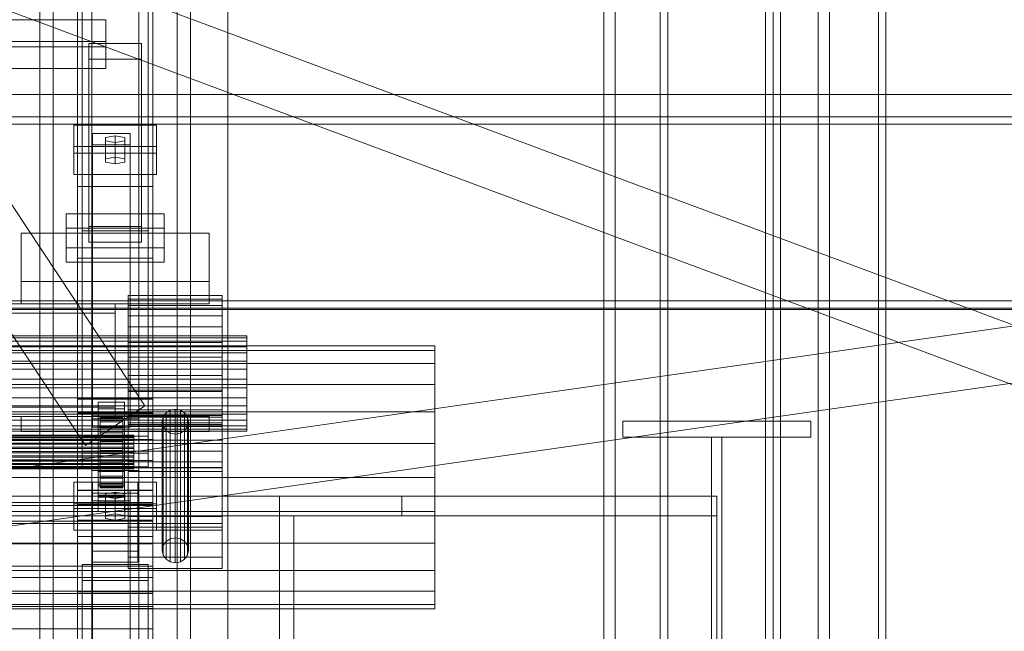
# Model space of a CAD drawing. Header units: millimetres. Extents: x -2233 to 65662, y -50530 to 6847.
# Tile 60 of 256: x 379 to 903, y -35712 to -35386. Entities that reach past the tile are written whole.
import ezdxf

# ---------------------------------------------------------------- set-up
doc = ezdxf.new("R2010")
doc.units = ezdxf.units.MM
for name, color, linetype, lineweight in [('COTAS_O', 1, 'Continuous', 0), ('frontal_briquetadora', 7, 'Continuous', 0), ('frontal_C01', 7, 'Continuous', 0), ('frontal_C02', 7, 'Continuous', 0), ('frontal_C03', 7, 'Continuous', 0), ('frontal_C04', 7, 'Continuous', 0), ('frontal_mezcladora', 7, 'Continuous', 0)]:
    doc.layers.add(name, color=color, linetype=linetype, lineweight=lineweight)
doc.dimstyles.new('R19_100', dxfattribs={"dimtxt": 250, "dimasz": 150, "dimexe": 150, "dimexo": 80, "dimgap": 100, "dimtad": 1, "dimtih": 1, "dimtoh": 1, "dimdsep": 46, "dimcen": 0.09, "dimadec": 0, "dimazin": 0, "dimtfac": 1, "dimtdec": 4, "dimtofl": 0, "dimtmove": 0, "dimatfit": 3, "dimfxl": 1, "dimtolj": 1, "dimtzin": 0, "dimarcsym": 0})

# ---------------------------------------------------------------- blocks, each defined once
blk = doc.blocks.new('DIM_R32_45')
at = {"layer": 'COTAS_O'}
for p, q in [((-1480, -35300), (-1330, -35255)), ((490, -35300), (340, -35255)), ((-1480, -36000), (-1480, -35300)), ((-1480, -35300), (490, -35300)), ((-1480, -35300), (-1330, -35345)), ((490, -35300), (340, -35345)), ((490, -36000), (490, -35300))]:
    blk.add_line(p, q, dxfattribs=at)
blk.add_text('1970 O', height=250, dxfattribs=at).set_placement((-495, -35200))
blk = doc.blocks.new('DIM_R32_47')
at = {"layer": 'COTAS_O'}
for p, q in [((-1400, -35300), (-1250, -35255)), ((1400, -35300), (1250, -35255)), ((-1400, -36000), (-1400, -35300)), ((-1400, -35300), (1400, -35300)), ((-1400, -35300), (-1250, -35345)), ((1400, -35300), (1250, -35345)), ((1400, -36000), (1400, -35300))]:
    blk.add_line(p, q, dxfattribs=at)
blk.add_text('2800 O', height=250, dxfattribs=at).set_placement((0, -35200))

msp = doc.modelspace()

# ---------------------------------------------------------------- linework, layer by layer
at = {"layer": 'frontal_briquetadora'}
for q in [(490, -34940), (490, -34950)]:
    msp.add_line((490, -35980), q, dxfattribs=at)
at = {"layer": 'frontal_C01'}
for p, q in [((390, -35975), (390, -34524.223)), ((397, -35975), (397, -34524.223)), ((463, -35975), (463, -34524.223)), ((470, -35975), (470, -34524.223)), ((445.841, -35591.937), (185.841, -35199.366)), ((414.159, -35612.92), (154.159, -35220.349)), ((390, -35975), (390, -35229.857)), ((397, -35975), (397, -35229.857)), ((463, -35975), (463, -35229.857)), ((470, -35975), (470, -35229.857)), ((410, -35596.196), (410, -35257.491)), ((450, -35257.491), (450, -35596.196)), ((410, -35644.163), (410, -35305.458)), ((450, -35644.163), (450, -35305.458)), ((410, -35661.489), (410, -35322.784)), ((450, -35322.784), (450, -35661.489)), ((417.5, -35824.323), (417.5, -35328.287)), ((442.5, -35328.287), (442.5, -35824.323)), ((412.5, -35615.946), (412.5, -35337.737)), ((447.5, -35337.737), (447.5, -35615.946)), ((412.5, -35624.413), (412.5, -35346.205)), ((447.5, -35624.413), (447.5, -35346.205)), ((417.5, -35851.691), (417.5, -35355.655)), ((442.5, -35851.691), (442.5, -35355.655)), ((410, -35699.862), (410, -35361.158)), ((450, -35699.862), (450, -35361.158)), ((-425, -35386.353), (425, -35386.353)), ((425, -35386.353), (425, -35400.691)), ((425, -35386.353), (425, -35397.865)), ((425, -35397.865), (-425, -35397.865)), ((425, -35412.204), (425, -35397.865)), ((425, -35400.691), (-425, -35400.691)), ((416, -35407.349), (416, -35398.882)), ((416, -35398.882), (444, -35398.882)), ((416, -35496.315), (416, -35398.882)), ((425, -35412.204), (425, -35400.691)), ((444, -35398.882), (444, -35407.349)), ((444, -35398.882), (444, -35496.315)), ((444, -35407.349), (416, -35407.349)), ((416, -35407.349), (416, -35504.782)), ((444, -35504.782), (444, -35407.349)), ((-425, -35412.204), (425, -35412.204)), ((404, -35507.662), (404, -35489.598)), ((404, -35489.598), (456, -35489.598)), ((404, -35497.272), (404, -35489.598)), ((456, -35489.598), (456, -35507.662)), ((456, -35489.598), (456, -35497.272)), ((456, -35497.272), (404, -35497.272)), ((404, -35497.272), (404, -35515.337)), ((444, -35496.315), (416, -35496.315)), ((416, -35496.315), (416, -35504.782)), ((444, -35504.782), (444, -35496.315)), ((456, -35515.337), (456, -35497.272)), ((456, -35507.662), (404, -35507.662)), ((404, -35507.662), (404, -35515.337)), ((416, -35504.782), (444, -35504.782)), ((456, -35515.337), (456, -35507.662)), ((404, -35515.337), (456, -35515.337)), ((450, -35595.59), (410, -35595.59)), ((410, -35595.59), (410, -35644.769)), ((410, -35813.418), (410, -35595.59)), ((410, -35644.163), (410, -35596.196)), ((410, -35596.196), (450, -35596.196)), ((445.841, -35591.937), (414.159, -35612.92)), ((450, -35644.769), (450, -35595.59)), ((450, -35595.59), (450, -35813.418)), ((450, -35596.196), (450, -35644.163)), ((-450, -35609.738), (450, -35609.738)), ((450, -35609.738), (450, -35621.028)), ((450, -35609.738), (450, -35643.314)), ((447.5, -35615.946), (412.5, -35615.946)), ((412.5, -35615.946), (412.5, -35624.413)), ((447.5, -35624.413), (447.5, -35615.946)), ((450, -35621.028), (-450, -35621.028)), ((450, -35654.605), (450, -35621.028)), ((412.5, -35624.413), (447.5, -35624.413)), ((408, -35646.63), (408, -35632.518)), ((408, -35632.518), (452, -35632.518)), ((408, -35644.03), (408, -35632.518)), ((452, -35632.518), (452, -35646.63)), ((452, -35632.518), (452, -35644.03)), ((418, -35642.397), (418, -35636.751)), ((418, -35636.751), (438, -35636.751)), ((418, -35787.921), (418, -35636.751)), ((430, -35637.881), (424.804, -35638.727)), ((424.804, -35638.727), (424.804, -35640.421)), ((424.804, -35650.239), (424.804, -35638.727)), ((435.196, -35638.727), (430, -35637.881)), ((430, -35649.393), (430, -35637.881)), ((435.196, -35640.421), (435.196, -35638.727)), ((435.196, -35650.239), (435.196, -35638.727)), ((438, -35636.751), (438, -35642.397)), ((438, -35636.751), (438, -35787.921)), ((450, -35643.314), (-450, -35643.314)), ((452, -35644.03), (408, -35644.03)), ((408, -35644.03), (408, -35658.142)), ((450, -35644.163), (410, -35644.163)), ((438, -35642.397), (418, -35642.397)), ((418, -35642.397), (418, -35793.566)), ((424.804, -35640.421), (430, -35641.268)), ((424.804, -35651.933), (424.804, -35640.421)), ((430, -35641.268), (435.196, -35640.421)), ((430, -35641.268), (430, -35652.78)), ((435.196, -35651.933), (435.196, -35640.421)), ((438, -35793.566), (438, -35642.397)), ((450, -35654.605), (450, -35643.314)), ((452, -35658.142), (452, -35644.03)), ((-450, -35644.888), (450, -35644.888)), ((452, -35646.63), (408, -35646.63)), ((408, -35646.63), (408, -35658.142)), ((410, -35644.769), (450, -35644.769)), ((410, -35862.596), (410, -35644.769)), ((424.804, -35650.239), (430, -35649.393)), ((430, -35649.393), (435.196, -35650.239)), ((450, -35862.596), (450, -35644.769)), ((450, -35644.888), (450, -35653.355)), ((450, -35644.888), (450, -35683.261)), ((452, -35658.142), (452, -35646.63)), ((450, -35653.355), (-450, -35653.355)), ((-450, -35654.605), (450, -35654.605)), ((424.804, -35651.933), (424.804, -35650.239)), ((430, -35652.78), (424.804, -35651.933)), ((435.196, -35651.933), (430, -35652.78)), ((435.196, -35650.239), (435.196, -35651.933)), ((450, -35691.729), (450, -35653.355)), ((408, -35658.142), (452, -35658.142)), ((410, -35699.862), (410, -35661.489)), ((410, -35661.489), (450, -35661.489)), ((410, -35829.768), (410, -35661.489)), ((450, -35661.489), (450, -35699.862)), ((450, -35661.489), (450, -35829.768)), ((412.5, -35684.909), (412.5, -35676.442)), ((412.5, -35676.442), (447.5, -35676.442)), ((412.5, -35833.773), (412.5, -35676.442)), ((447.5, -35676.442), (447.5, -35684.909)), ((447.5, -35676.442), (447.5, -35833.773)), ((450, -35683.261), (-450, -35683.261)), ((447.5, -35684.909), (412.5, -35684.909)), ((412.5, -35842.241), (412.5, -35684.909)), ((447.5, -35842.241), (447.5, -35684.909)), ((450, -35691.729), (450, -35683.261)), ((-450, -35691.729), (450, -35691.729)), ((450, -35699.862), (410, -35699.862)), ((410, -35868.142), (410, -35699.862)), ((450, -35868.142), (450, -35699.862))]:
    msp.add_line(p, q, dxfattribs=at)
at = {"layer": 'frontal_C02'}
for p, q in [((390, -35975), (390, -34035.57)), ((397, -35975), (397, -34035.57)), ((463, -35975), (463, -34035.57)), ((470, -35975), (470, -34035.57)), ((390, -35975), (390, -34840.309)), ((397, -35975), (397, -34840.309)), ((463, -35975), (463, -34840.309)), ((470, -35975), (470, -34840.309)), ((410, -35475.098), (410, -35117.436)), ((450, -35117.436), (450, -35475.098)), ((417.5, -35598.77), (417.5, -35122.744)), ((442.5, -35122.744), (442.5, -35598.77)), ((417.5, -35626.336), (417.5, -35150.31)), ((442.5, -35626.336), (442.5, -35150.31)), ((410, -35513.28), (410, -35155.618)), ((450, -35513.28), (450, -35155.618)), ((410, -35588.316), (410, -35293.654)), ((450, -35293.654), (450, -35588.316)), ((410, -35636.79), (410, -35342.128)), ((450, -35636.79), (450, -35342.128)), ((408, -35457.302), (408, -35442.4)), ((408, -35442.4), (452, -35442.4)), ((408, -35453.854), (408, -35442.4)), ((452, -35442.4), (452, -35457.302)), ((452, -35442.4), (452, -35453.854)), ((418, -35452.832), (418, -35446.871)), ((418, -35446.871), (438, -35446.871)), ((418, -35597.285), (418, -35446.871)), ((430, -35448.063), (424.804, -35448.957)), ((424.804, -35448.957), (424.804, -35450.745)), ((424.804, -35460.412), (424.804, -35448.957)), ((435.196, -35448.957), (430, -35448.063)), ((430, -35459.517), (430, -35448.063)), ((435.196, -35450.745), (435.196, -35448.957)), ((435.196, -35460.412), (435.196, -35448.957)), ((438, -35446.871), (438, -35452.832)), ((438, -35446.871), (438, -35597.285)), ((452, -35453.854), (408, -35453.854)), ((408, -35453.854), (408, -35468.757)), ((438, -35452.832), (418, -35452.832)), ((418, -35452.832), (418, -35603.246)), ((424.804, -35450.745), (430, -35451.639)), ((424.804, -35462.2), (424.804, -35450.745)), ((430, -35451.639), (435.196, -35450.745)), ((430, -35451.639), (430, -35463.094)), ((435.196, -35462.2), (435.196, -35450.745)), ((438, -35603.246), (438, -35452.832)), ((452, -35468.757), (452, -35453.854)), ((452, -35457.302), (408, -35457.302)), ((408, -35457.302), (408, -35468.757)), ((424.804, -35460.412), (430, -35459.517)), ((424.804, -35462.2), (424.804, -35460.412)), ((430, -35459.517), (435.196, -35460.412)), ((435.196, -35460.412), (435.196, -35462.2)), ((452, -35468.757), (452, -35457.302)), ((430, -35463.094), (424.804, -35462.2)), ((435.196, -35462.2), (430, -35463.094)), ((408, -35468.757), (452, -35468.757)), ((410, -35513.28), (410, -35475.098)), ((410, -35475.098), (450, -35475.098)), ((410, -35652.796), (410, -35475.098)), ((450, -35475.098), (450, -35513.28)), ((450, -35475.098), (450, -35652.796)), ((412.5, -35498.659), (412.5, -35489.718)), ((412.5, -35489.718), (447.5, -35489.718)), ((412.5, -35608.082), (412.5, -35489.718)), ((447.5, -35489.718), (447.5, -35498.659)), ((447.5, -35489.718), (447.5, -35608.082)), ((380, -35525.585), (380, -35499.86)), ((380, -35499.86), (480, -35499.86)), ((380, -35537.585), (380, -35499.86)), ((447.5, -35498.659), (412.5, -35498.659)), ((412.5, -35617.024), (412.5, -35498.659)), ((447.5, -35617.024), (447.5, -35498.659)), ((480, -35499.86), (480, -35525.585)), ((480, -35499.86), (480, -35537.585)), ((450, -35513.28), (410, -35513.28)), ((410, -35690.978), (410, -35513.28)), ((450, -35690.978), (450, -35513.28)), ((480, -35525.585), (380, -35525.585)), ((380, -35525.585), (380, -35537.585)), ((480, -35537.585), (480, -35525.585)), ((437, -35538.371), (437, -35533.19)), ((437, -35533.19), (437, -35535.136)), ((487, -35533.19), (437, -35533.19)), ((487, -35535.136), (487, -35533.19)), ((487, -35533.19), (487, -35538.371)), ((430, -35537.585), (-430, -35537.585)), ((380, -35537.585), (480, -35537.585)), ((430, -35537.585), (430, -35542.585)), ((437, -35535.136), (437, -35543.912)), ((487, -35535.136), (437, -35535.136)), ((437, -35549.889), (437, -35538.371)), ((487, -35538.371), (437, -35538.371)), ((487, -35543.912), (487, -35535.136)), ((487, -35538.371), (487, -35549.889)), ((430, -35542.585), (-430, -35542.585)), ((430, -35542.585), (430, -35592.585)), ((437, -35543.912), (437, -35558.182)), ((487, -35543.912), (437, -35543.912)), ((487, -35558.182), (487, -35543.912)), ((437, -35565.992), (437, -35549.889)), ((487, -35549.889), (437, -35549.889)), ((487, -35549.889), (487, -35565.992)), ((500, -35554.603), (350, -35554.603)), ((500, -35555.659), (500, -35554.603)), ((500, -35554.603), (500, -35557.414)), ((500, -35555.659), (350, -35555.659)), ((500, -35557.414), (350, -35557.414)), ((437, -35558.182), (437, -35575.773)), ((487, -35558.182), (437, -35558.182)), ((487, -35575.773), (487, -35558.182)), ((500, -35560.42), (500, -35555.659)), ((500, -35557.414), (500, -35563.663)), ((500, -35560.42), (350, -35560.42)), ((500, -35563.663), (350, -35563.663)), ((500, -35568.163), (500, -35560.42)), ((500, -35563.663), (500, -35572.4)), ((500, -35568.163), (350, -35568.163)), ((437, -35584.227), (437, -35565.992)), ((437, -35565.992), (487, -35565.992)), ((487, -35565.992), (487, -35584.227)), ((500, -35577.707), (500, -35568.163)), ((350, -35572.4), (500, -35572.4)), ((437, -35575.773), (437, -35594.008)), ((487, -35575.773), (437, -35575.773)), ((487, -35594.008), (487, -35575.773)), ((500, -35572.4), (500, -35582.293)), ((500, -35577.707), (350, -35577.707)), ((500, -35587.6), (500, -35577.707)), ((500, -35582.293), (350, -35582.293)), ((437, -35658.117), (437, -35583.604)), ((437, -35583.604), (487, -35583.604)), ((437, -35597.922), (437, -35583.604)), ((437, -35601.818), (437, -35584.227)), ((487, -35584.227), (437, -35584.227)), ((487, -35583.604), (487, -35658.117)), ((487, -35583.604), (487, -35597.922)), ((487, -35584.227), (487, -35601.818)), ((500, -35582.293), (500, -35591.837)), ((500, -35587.6), (350, -35587.6)), ((450, -35588.205), (410, -35588.205)), ((410, -35588.205), (410, -35636.9)), ((410, -35723.904), (410, -35588.205)), ((410, -35636.79), (410, -35588.316)), ((410, -35588.316), (450, -35588.316)), ((421, -35593.467), (421, -35589.89)), ((421, -35589.89), (435, -35589.89)), ((421, -35629.982), (421, -35589.89)), ((435, -35589.89), (435, -35593.467)), ((435, -35589.89), (435, -35629.982)), ((450, -35636.9), (450, -35588.205)), ((450, -35588.205), (450, -35723.904)), ((450, -35588.316), (450, -35636.79)), ((500, -35596.337), (500, -35587.6)), ((430, -35592.585), (-430, -35592.585)), ((500, -35591.837), (350, -35591.837)), ((500, -35596.337), (350, -35596.337)), ((435, -35593.467), (421, -35593.467)), ((421, -35593.467), (421, -35633.558)), ((430, -35592.585), (430, -35597.585)), ((435, -35633.558), (435, -35593.467)), ((437, -35594.008), (437, -35610.111)), ((487, -35594.008), (437, -35594.008)), ((457.05, -35595.574), (455.533, -35597.742)), ((459.321, -35594.126), (457.05, -35595.574)), ((457.05, -35664.126), (457.05, -35595.574)), ((462, -35593.617), (459.321, -35594.126)), ((459.321, -35662.678), (459.321, -35594.126)), ((464.679, -35594.126), (462, -35593.617)), ((462, -35662.169), (462, -35593.617)), ((466.95, -35595.574), (464.679, -35594.126)), ((464.679, -35662.678), (464.679, -35594.126)), ((468.467, -35597.742), (466.95, -35595.574)), ((466.95, -35664.126), (466.95, -35595.574)), ((487, -35610.111), (487, -35594.008)), ((500, -35591.837), (500, -35599.58)), ((500, -35602.586), (500, -35596.337)), ((430, -35597.585), (-430, -35597.585)), ((500, -35599.58), (350, -35599.58)), ((380, -35597.585), (480, -35597.585)), ((380, -35605.585), (380, -35597.585)), ((417.5, -35626.336), (417.5, -35598.77)), ((417.5, -35598.77), (442.5, -35598.77)), ((438, -35597.285), (418, -35597.285)), ((418, -35597.285), (418, -35603.246)), ((421, -35603.005), (421, -35599.428)), ((421, -35599.428), (435, -35599.428)), ((421, -35639.519), (421, -35599.428)), ((422, -35607.501), (422, -35597.509)), ((422, -35597.509), (422, -35597.955)), ((422, -35597.509), (434, -35597.509)), ((422, -35598.357), (422, -35597.509)), ((422, -35607.712), (422, -35597.955)), ((422, -35597.955), (422, -35599.664)), ((422, -35597.955), (434, -35597.955)), ((422, -35607.902), (422, -35598.357)), ((422, -35598.357), (434, -35598.357)), ((422, -35600.44), (422, -35598.357)), ((422, -35608.522), (422, -35599.664)), ((422, -35599.664), (422, -35602.521)), ((422, -35599.664), (434, -35599.664)), ((422, -35608.889), (422, -35600.44)), ((422, -35600.44), (434, -35600.44)), ((422, -35603.618), (422, -35600.44)), ((434, -35597.955), (434, -35597.509)), ((434, -35597.509), (434, -35607.501)), ((434, -35597.509), (434, -35598.357)), ((434, -35599.664), (434, -35597.955)), ((434, -35597.955), (434, -35607.712)), ((434, -35598.357), (434, -35607.902)), ((434, -35598.357), (434, -35600.44)), ((434, -35602.521), (434, -35599.664)), ((434, -35599.664), (434, -35608.522)), ((434, -35600.44), (434, -35608.889)), ((434, -35600.44), (434, -35603.618)), ((435, -35599.428), (435, -35603.005)), ((435, -35599.428), (435, -35639.519)), ((437, -35650.734), (437, -35597.085)), ((437, -35597.085), (487, -35597.085)), ((437, -35602.812), (437, -35597.085)), ((487, -35597.922), (437, -35597.922)), ((437, -35597.922), (437, -35672.435)), ((437, -35654.552), (437, -35600.903)), ((437, -35600.903), (487, -35600.903)), ((437, -35624.767), (437, -35600.903)), ((437, -35616.088), (437, -35601.818)), ((487, -35601.818), (437, -35601.818)), ((438, -35603.246), (438, -35597.285)), ((442.5, -35598.77), (442.5, -35626.336)), ((455.533, -35597.742), (455, -35600.299)), ((455, -35600.299), (455.533, -35602.856)), ((455, -35668.851), (455, -35600.299)), ((455.533, -35666.294), (455.533, -35597.742)), ((469, -35600.299), (468.467, -35597.742)), ((468.467, -35666.294), (468.467, -35597.742)), ((468.467, -35602.856), (469, -35600.299)), ((469, -35600.299), (469, -35668.851)), ((480, -35605.585), (480, -35597.585)), ((487, -35597.085), (487, -35650.734)), ((487, -35597.085), (487, -35602.812)), ((487, -35672.435), (487, -35597.922)), ((487, -35600.903), (487, -35654.552)), ((487, -35600.903), (487, -35624.767)), ((487, -35601.818), (487, -35616.088)), ((500, -35599.58), (500, -35604.341)), ((-440, -35607.501), (440, -35607.501)), ((500, -35602.586), (350, -35602.586)), ((500, -35604.341), (350, -35604.341)), ((500, -35605.397), (350, -35605.397)), ((380, -35605.585), (480, -35605.585)), ((390, -35605.585), (397, -35605.585)), ((390, -35975), (390, -35605.585)), ((397, -35975), (397, -35605.585)), ((397, -35605.585), (463, -35605.585)), ((418, -35603.246), (438, -35603.246)), ((435, -35603.005), (421, -35603.005)), ((421, -35603.005), (421, -35643.096)), ((422, -35609.875), (422, -35602.521)), ((422, -35602.521), (422, -35606.329)), ((422, -35602.521), (434, -35602.521)), ((422, -35610.394), (422, -35603.618)), ((422, -35603.618), (434, -35603.618)), ((422, -35607.673), (422, -35603.618)), ((422, -35611.679), (422, -35606.329)), ((422, -35606.329), (422, -35610.83)), ((422, -35606.329), (434, -35606.329)), ((422, -35607.712), (422, -35607.501)), ((434, -35607.501), (422, -35607.501)), ((422, -35607.501), (422, -35607.902)), ((434, -35606.329), (434, -35602.521)), ((434, -35602.521), (434, -35609.875)), ((434, -35603.618), (434, -35610.394)), ((434, -35603.618), (434, -35607.673)), ((434, -35610.83), (434, -35606.329)), ((434, -35606.329), (434, -35611.679)), ((434, -35607.501), (434, -35607.712)), ((434, -35607.902), (434, -35607.501)), ((435, -35643.096), (435, -35603.005)), ((487, -35602.812), (437, -35602.812)), ((437, -35602.812), (437, -35656.461)), ((440, -35607.712), (440, -35607.501)), ((440, -35607.501), (440, -35607.902)), ((455.533, -35602.856), (457.05, -35605.024)), ((455.533, -35671.408), (455.533, -35602.856)), ((457.05, -35605.024), (459.321, -35606.472)), ((457.05, -35673.576), (457.05, -35605.024)), ((459.321, -35606.472), (462, -35606.981)), ((459.321, -35675.024), (459.321, -35606.472)), ((462, -35606.981), (464.679, -35606.472)), ((462, -35675.533), (462, -35606.981)), ((463, -35605.585), (470, -35605.585)), ((463, -35975), (463, -35605.585)), ((464.679, -35606.472), (466.95, -35605.024)), ((464.679, -35675.024), (464.679, -35606.472)), ((466.95, -35605.024), (468.467, -35602.856)), ((466.95, -35673.576), (466.95, -35605.024)), ((468.467, -35671.408), (468.467, -35602.856)), ((470, -35975), (470, -35605.585)), ((487, -35656.461), (487, -35602.812)), ((500, -35605.397), (500, -35602.586)), ((500, -35604.341), (500, -35605.397)), ((-440, -35607.712), (440, -35607.712)), ((-440, -35607.902), (440, -35607.902)), ((-440, -35608.522), (440, -35608.522)), ((-440, -35608.889), (440, -35608.889)), ((-440, -35609.875), (440, -35609.875)), ((-440, -35610.394), (440, -35610.394)), ((-440, -35611.679), (440, -35611.679)), ((-440, -35612.315), (440, -35612.315)), ((447.5, -35608.082), (412.5, -35608.082)), ((412.5, -35608.082), (412.5, -35617.024)), ((422, -35612.315), (422, -35607.673)), ((422, -35607.673), (434, -35607.673)), ((422, -35612.329), (422, -35607.673)), ((422, -35608.522), (422, -35607.712)), ((434, -35607.712), (422, -35607.712)), ((434, -35607.902), (422, -35607.902)), ((422, -35607.902), (422, -35608.889)), ((422, -35609.875), (422, -35608.522)), ((434, -35608.522), (422, -35608.522)), ((434, -35608.889), (422, -35608.889)), ((422, -35608.889), (422, -35610.394)), ((422, -35611.679), (422, -35609.875)), ((434, -35609.875), (422, -35609.875)), ((434, -35610.394), (422, -35610.394)), ((422, -35610.394), (422, -35612.315)), ((422, -35610.83), (422, -35613.811)), ((434, -35610.83), (422, -35610.83)), ((422, -35610.83), (422, -35615.717)), ((422, -35613.811), (422, -35611.679)), ((434, -35611.679), (422, -35611.679)), ((434, -35612.315), (422, -35612.315)), ((422, -35612.315), (422, -35614.521)), ((422, -35614.521), (422, -35612.329)), ((422, -35612.329), (434, -35612.329)), ((422, -35617.269), (422, -35612.329)), ((434, -35607.673), (434, -35612.315)), ((434, -35607.673), (434, -35612.329)), ((434, -35607.712), (434, -35608.522)), ((434, -35608.889), (434, -35607.902)), ((434, -35608.522), (434, -35609.875)), ((434, -35610.394), (434, -35608.889)), ((434, -35609.875), (434, -35611.679)), ((434, -35612.315), (434, -35610.394)), ((434, -35613.811), (434, -35610.83)), ((434, -35615.717), (434, -35610.83)), ((434, -35611.679), (434, -35613.811)), ((434, -35614.521), (434, -35612.315)), ((434, -35612.329), (434, -35614.521)), ((434, -35612.329), (434, -35617.269)), ((437, -35610.111), (437, -35621.629)), ((487, -35610.111), (437, -35610.111)), ((440, -35608.522), (440, -35607.712)), ((440, -35607.902), (440, -35608.889)), ((440, -35609.875), (440, -35608.522)), ((440, -35608.889), (440, -35610.394)), ((440, -35611.679), (440, -35609.875)), ((440, -35610.394), (440, -35612.315)), ((440, -35613.811), (440, -35611.679)), ((440, -35612.315), (440, -35614.521)), ((447.5, -35617.024), (447.5, -35608.082)), ((487, -35621.629), (487, -35610.111)), ((440, -35613.811), (-440, -35613.811)), ((-440, -35614.521), (440, -35614.521)), ((-440, -35616.126), (440, -35616.126)), ((-440, -35616.861), (440, -35616.861)), ((412.5, -35617.024), (447.5, -35617.024)), ((422, -35613.811), (434, -35613.811)), ((422, -35616.126), (422, -35613.811)), ((434, -35614.521), (422, -35614.521)), ((422, -35614.521), (422, -35616.861)), ((422, -35616.126), (422, -35615.717)), ((422, -35615.717), (422, -35620.657)), ((422, -35615.717), (434, -35615.717)), ((422, -35618.466), (422, -35616.126)), ((434, -35616.126), (422, -35616.126)), ((422, -35616.861), (422, -35617.269)), ((434, -35616.861), (422, -35616.861)), ((422, -35616.861), (422, -35619.176)), ((422, -35617.269), (434, -35617.269)), ((422, -35622.156), (422, -35617.269)), ((434, -35613.811), (434, -35616.126)), ((434, -35616.861), (434, -35614.521)), ((434, -35620.657), (434, -35615.717)), ((434, -35615.717), (434, -35616.126)), ((434, -35616.126), (434, -35618.466)), ((434, -35617.269), (434, -35616.861)), ((434, -35619.176), (434, -35616.861)), ((434, -35617.269), (434, -35622.156)), ((437, -35624.864), (437, -35616.088)), ((487, -35616.088), (437, -35616.088)), ((440, -35616.126), (440, -35613.811)), ((440, -35614.521), (440, -35616.861)), ((440, -35618.466), (440, -35616.126)), ((440, -35616.861), (440, -35619.176)), ((487, -35616.088), (487, -35624.864)), ((-440, -35618.466), (440, -35618.466)), ((-440, -35619.176), (440, -35619.176)), ((-440, -35620.671), (440, -35620.671)), ((-440, -35621.308), (440, -35621.308)), ((-440, -35622.592), (440, -35622.592)), ((-440, -35623.112), (440, -35623.112)), ((422, -35620.671), (422, -35618.466)), ((422, -35618.466), (422, -35620.657)), ((434, -35618.466), (422, -35618.466)), ((422, -35619.176), (422, -35622.156)), ((434, -35619.176), (422, -35619.176)), ((422, -35619.176), (422, -35621.308)), ((422, -35620.657), (422, -35625.313)), ((422, -35620.657), (434, -35620.657)), ((422, -35622.592), (422, -35620.671)), ((422, -35620.671), (422, -35625.313)), ((434, -35620.671), (422, -35620.671)), ((422, -35621.308), (422, -35626.657)), ((434, -35621.308), (422, -35621.308)), ((422, -35621.308), (422, -35623.112)), ((422, -35622.156), (434, -35622.156)), ((422, -35626.657), (422, -35622.156)), ((422, -35624.097), (422, -35622.592)), ((422, -35622.592), (422, -35629.368)), ((434, -35622.592), (422, -35622.592)), ((422, -35623.112), (422, -35630.466)), ((434, -35623.112), (422, -35623.112)), ((422, -35623.112), (422, -35624.465)), ((434, -35620.657), (434, -35618.466)), ((434, -35618.466), (434, -35620.671)), ((434, -35622.156), (434, -35619.176)), ((434, -35621.308), (434, -35619.176)), ((434, -35625.313), (434, -35620.657)), ((434, -35625.313), (434, -35620.671)), ((434, -35620.671), (434, -35622.592)), ((434, -35626.657), (434, -35621.308)), ((434, -35623.112), (434, -35621.308)), ((434, -35622.156), (434, -35626.657)), ((434, -35629.368), (434, -35622.592)), ((434, -35622.592), (434, -35624.097)), ((434, -35630.466), (434, -35623.112)), ((434, -35624.465), (434, -35623.112)), ((437, -35621.629), (437, -35626.81)), ((487, -35621.629), (437, -35621.629)), ((440, -35620.671), (440, -35618.466)), ((440, -35619.176), (440, -35621.308)), ((440, -35622.592), (440, -35620.671)), ((440, -35621.308), (440, -35623.112)), ((440, -35624.097), (440, -35622.592)), ((440, -35623.112), (440, -35624.465)), ((487, -35626.81), (487, -35621.629)), ((-440, -35624.097), (440, -35624.097)), ((-440, -35624.465), (440, -35624.465)), ((-440, -35625.084), (440, -35625.084)), ((-440, -35625.274), (440, -35625.274)), ((-440, -35625.486), (440, -35625.486)), ((442.5, -35626.336), (417.5, -35626.336)), ((421, -35640.53), (421, -35626.82)), ((421, -35626.82), (435, -35626.82)), ((421, -35634.456), (421, -35626.82)), ((422, -35625.084), (422, -35624.097)), ((422, -35624.097), (422, -35632.546)), ((434, -35624.097), (422, -35624.097)), ((422, -35624.465), (422, -35633.322)), ((434, -35624.465), (422, -35624.465)), ((422, -35624.465), (422, -35625.274)), ((422, -35625.486), (422, -35625.084)), ((422, -35625.084), (422, -35634.63)), ((434, -35625.084), (422, -35625.084)), ((422, -35625.274), (422, -35635.031)), ((434, -35625.274), (422, -35625.274)), ((422, -35625.274), (422, -35625.486)), ((422, -35625.313), (422, -35629.368)), ((422, -35625.313), (434, -35625.313)), ((422, -35625.486), (422, -35635.477)), ((434, -35625.486), (422, -35625.486)), ((422, -35626.657), (434, -35626.657)), ((422, -35630.466), (422, -35626.657)), ((434, -35632.546), (434, -35624.097)), ((434, -35624.097), (434, -35625.084)), ((434, -35633.322), (434, -35624.465)), ((434, -35625.274), (434, -35624.465)), ((434, -35634.63), (434, -35625.084)), ((434, -35625.084), (434, -35625.486)), ((434, -35635.031), (434, -35625.274)), ((434, -35625.486), (434, -35625.274)), ((434, -35629.368), (434, -35625.313)), ((434, -35635.477), (434, -35625.486)), ((434, -35626.657), (434, -35630.466)), ((435, -35626.82), (435, -35640.53)), ((435, -35626.82), (435, -35634.456)), ((487, -35624.767), (437, -35624.767)), ((437, -35624.767), (437, -35678.416)), ((437, -35626.81), (437, -35624.864)), ((487, -35624.864), (437, -35624.864)), ((487, -35626.81), (437, -35626.81)), ((440, -35625.084), (440, -35624.097)), ((440, -35624.465), (440, -35625.274)), ((440, -35625.486), (440, -35625.084)), ((440, -35625.274), (440, -35625.486)), ((487, -35678.416), (487, -35624.767)), ((487, -35624.864), (487, -35626.81)), ((418, -35638.442), (418, -35632.481)), ((418, -35632.481), (442, -35632.481)), ((418, -35669.249), (418, -35632.481)), ((435, -35629.982), (421, -35629.982)), ((421, -35629.982), (421, -35633.558)), ((421, -35633.558), (435, -35633.558)), ((422, -35629.368), (422, -35632.546)), ((422, -35629.368), (434, -35629.368)), ((422, -35630.466), (434, -35630.466)), ((422, -35633.322), (422, -35630.466)), ((422, -35632.546), (422, -35634.63)), ((422, -35632.546), (434, -35632.546)), ((422, -35633.322), (434, -35633.322)), ((422, -35635.031), (422, -35633.322)), ((434, -35632.546), (434, -35629.368)), ((434, -35630.466), (434, -35633.322)), ((434, -35634.63), (434, -35632.546)), ((434, -35633.322), (434, -35635.031)), ((435, -35633.558), (435, -35629.982)), ((442, -35632.481), (442, -35638.442)), ((442, -35632.481), (442, -35669.249)), ((450, -35636.79), (410, -35636.79)), ((410, -35636.9), (450, -35636.9)), ((410, -35772.598), (410, -35636.9)), ((442, -35638.442), (418, -35638.442)), ((418, -35638.442), (418, -35675.21)), ((435, -35634.456), (421, -35634.456)), ((421, -35634.456), (421, -35648.167)), ((422, -35634.63), (422, -35635.477)), ((422, -35634.63), (434, -35634.63)), ((422, -35635.031), (434, -35635.031)), ((422, -35635.477), (422, -35635.031)), ((422, -35635.477), (434, -35635.477)), ((434, -35635.477), (434, -35634.63)), ((434, -35635.031), (434, -35635.477)), ((435, -35648.167), (435, -35634.456)), ((442, -35675.21), (442, -35638.442)), ((450, -35772.598), (450, -35636.9)), ((435, -35639.519), (421, -35639.519)), ((421, -35639.519), (421, -35643.096)), ((435, -35640.53), (421, -35640.53)), ((421, -35640.53), (421, -35648.167)), ((421, -35643.096), (435, -35643.096)), ((435, -35643.096), (435, -35639.519)), ((435, -35648.167), (435, -35640.53)), ((421, -35648.167), (435, -35648.167)), ((410, -35690.978), (410, -35652.796)), ((410, -35652.796), (450, -35652.796)), ((487, -35650.734), (437, -35650.734)), ((437, -35650.734), (437, -35656.461)), ((487, -35654.552), (437, -35654.552)), ((437, -35654.552), (437, -35678.416)), ((450, -35652.796), (450, -35690.978)), ((487, -35656.461), (487, -35650.734)), ((487, -35678.416), (487, -35654.552)), ((437, -35656.461), (487, -35656.461)), ((487, -35658.117), (437, -35658.117)), ((437, -35658.117), (437, -35672.435)), ((487, -35672.435), (487, -35658.117)), ((455.533, -35666.294), (457.05, -35664.126)), ((457.05, -35664.126), (459.321, -35662.678)), ((459.321, -35662.678), (462, -35662.169)), ((462, -35662.169), (464.679, -35662.678)), ((464.679, -35662.678), (466.95, -35664.126)), ((466.95, -35664.126), (468.467, -35666.294)), ((-450, -35665.314), (450, -35665.314)), ((442, -35669.249), (418, -35669.249)), ((418, -35669.249), (418, -35675.21)), ((442, -35675.21), (442, -35669.249)), ((450, -35665.314), (450, -35677.236)), ((450, -35665.314), (450, -35698.723)), ((455, -35668.851), (455.533, -35666.294)), ((455.533, -35671.408), (455, -35668.851)), ((468.467, -35666.294), (469, -35668.851)), ((469, -35668.851), (468.467, -35671.408)), ((418, -35675.21), (442, -35675.21)), ((437, -35672.435), (487, -35672.435)), ((457.05, -35673.576), (455.533, -35671.408)), ((459.321, -35675.024), (457.05, -35673.576)), ((462, -35675.533), (459.321, -35675.024)), ((464.679, -35675.024), (462, -35675.533)), ((466.95, -35673.576), (464.679, -35675.024)), ((468.467, -35671.408), (466.95, -35673.576)), ((450, -35677.236), (-450, -35677.236)), ((437, -35678.416), (487, -35678.416)), ((450, -35710.645), (450, -35677.236)), ((450, -35690.978), (410, -35690.978)), ((450, -35698.723), (-450, -35698.723)), ((450, -35710.645), (450, -35698.723)), ((-450, -35710.645), (450, -35710.645))]:
    msp.add_line(p, q, dxfattribs=at)
at = {"layer": 'frontal_C03'}
for p, q in [((1420.241, -35740.004), (-1409.759, -34684.606)), ((1409.759, -35768.113), (-1420.241, -34712.715)), ((-1415, -35426.138), (1415, -35426.138)), ((-1496, -35438.03), (1496, -35438.03)), ((1496, -35441.958), (-1496, -35441.958)), ((-1417.125, -35881.992), (1412.875, -35477.043)), ((-1412.875, -35911.689), (1417.125, -35506.74)), ((1496, -35535.966), (-1496, -35535.966)), ((1496, -35539.895), (-1496, -35539.895)), ((-1496, -35540.648), (1496, -35540.648))]:
    msp.add_line(p, q, dxfattribs=at)
at = {"layer": 'frontal_C04'}
for p, q in [((600, -35560), (370, -35560)), ((600, -35562.385), (600, -35560)), ((600, -35562.385), (370, -35562.385)), ((600, -35569.378), (600, -35562.385)), ((600, -35569.378), (370, -35569.378)), ((600, -35580.503), (600, -35569.378)), ((600, -35580.503), (370, -35580.503)), ((600, -35595), (600, -35580.503)), ((600, -35595), (370, -35595)), ((600, -35611.883), (600, -35595)), ((600, -35611.883), (370, -35611.883)), ((600, -35630), (600, -35611.883)), ((370, -35630), (600, -35630)), ((600, -35648.117), (600, -35630)), ((600, -35648.117), (370, -35648.117)), ((600, -35648.117), (600, -35665)), ((600, -35665), (370, -35665)), ((600, -35665), (600, -35679.497)), ((600, -35679.497), (370, -35679.497)), ((600, -35679.497), (600, -35690.622)), ((600, -35690.622), (370, -35690.622)), ((600, -35690.622), (600, -35697.615)), ((600, -35697.615), (370, -35697.615)), ((600, -35700), (370, -35700)), ((600, -35697.615), (600, -35700))]:
    msp.add_line(p, q, dxfattribs=at)
at = {"layer": 'frontal_mezcladora'}
for p, q in [((690, -35988), (690, -34900)), ((696, -35988), (696, -34900)), ((804, -35988), (804, -34900)), ((810, -35988), (810, -34900)), ((720, -35872.255), (720, -35022.255)), ((720, -35874.749), (720, -35024.749)), ((720, -35025.954), (720, -35875.954)), ((724, -35025.954), (724, -35875.954)), ((776, -35875.954), (776, -35025.954)), ((780, -35022.255), (780, -35872.255)), ((780, -35024.749), (780, -35874.749)), ((780, -35875.954), (780, -35025.954)), ((784, -35025.954), (784, -35875.954)), ((836, -35875.954), (836, -35025.954)), ((840, -35022.255), (840, -35872.255)), ((840, -35024.749), (840, -35874.749)), ((840, -35875.954), (840, -35025.954)), ((720, -35028.116), (720, -35878.116)), ((724, -35028.116), (724, -35878.116)), ((776, -35878.116), (776, -35028.116)), ((780, -35878.116), (780, -35028.116)), ((784, -35028.116), (784, -35878.116)), ((836, -35878.116), (836, -35028.116)), ((840, -35878.116), (840, -35028.116)), ((720, -35921.884), (720, -35071.884)), ((724, -35921.884), (724, -35071.884)), ((776, -35071.884), (776, -35921.884)), ((780, -35071.884), (780, -35921.884)), ((784, -35921.884), (784, -35071.884)), ((836, -35071.884), (836, -35921.884)), ((840, -35071.884), (840, -35921.884)), ((720, -35924.046), (720, -35074.046)), ((720, -35075.251), (720, -35925.251)), ((720, -35077.745), (720, -35927.745)), ((724, -35924.046), (724, -35074.046)), ((776, -35074.046), (776, -35924.046)), ((780, -35074.046), (780, -35924.046)), ((780, -35925.251), (780, -35075.251)), ((780, -35927.745), (780, -35077.745)), ((784, -35924.046), (784, -35074.046)), ((836, -35074.046), (836, -35924.046)), ((840, -35074.046), (840, -35924.046)), ((840, -35925.251), (840, -35075.251)), ((840, -35927.745), (840, -35077.745)), ((700, -35600), (800, -35600)), ((700, -35608.5), (700, -35600)), ((800, -35608.5), (800, -35600)), ((700, -35608.5), (800, -35608.5)), ((747.2, -35608.5), (752.8, -35608.5)), ((747.2, -35791.5), (747.2, -35608.5)), ((752.8, -35791.5), (752.8, -35608.5)), ((-750, -35640), (750, -35640)), ((517.5, -35640), (582.5, -35640)), ((517.5, -35650.5), (517.5, -35640)), ((582.5, -35650.5), (582.5, -35640)), ((750, -35650.5), (750, -35640)), ((-750, -35650.5), (750, -35650.5)), ((517.5, -35650.5), (582.5, -35650.5)), ((517.5, -35650.5), (525, -35650.5)), ((517.5, -35789.5), (517.5, -35650.5)), ((525, -35789.5), (525, -35650.5)), ((750, -35789.5), (750, -35650.5))]:
    msp.add_line(p, q, dxfattribs=at)

# ---------------------------------------------------------------- dimensions: what is measured, and where the dimension line sits
at = {"layer": 'COTAS_O'}
for p1, p2, picture, middle in [((-1480, -36000), (490, -36000), 'DIM_R32_45', (-495, -35300)), ((-1400, -36000), (1400, -36000), 'DIM_R32_47', (0, -35300))]:
    dim = msp.add_aligned_dim(p1=p1, p2=p2, distance=700, text='<> O', dimstyle='R19_100', dxfattribs=at)
    dim.commit()
    dim.dimension.update_dxf_attribs({"geometry": picture, "text_midpoint": middle})

doc.saveas('drawing.dxf')
